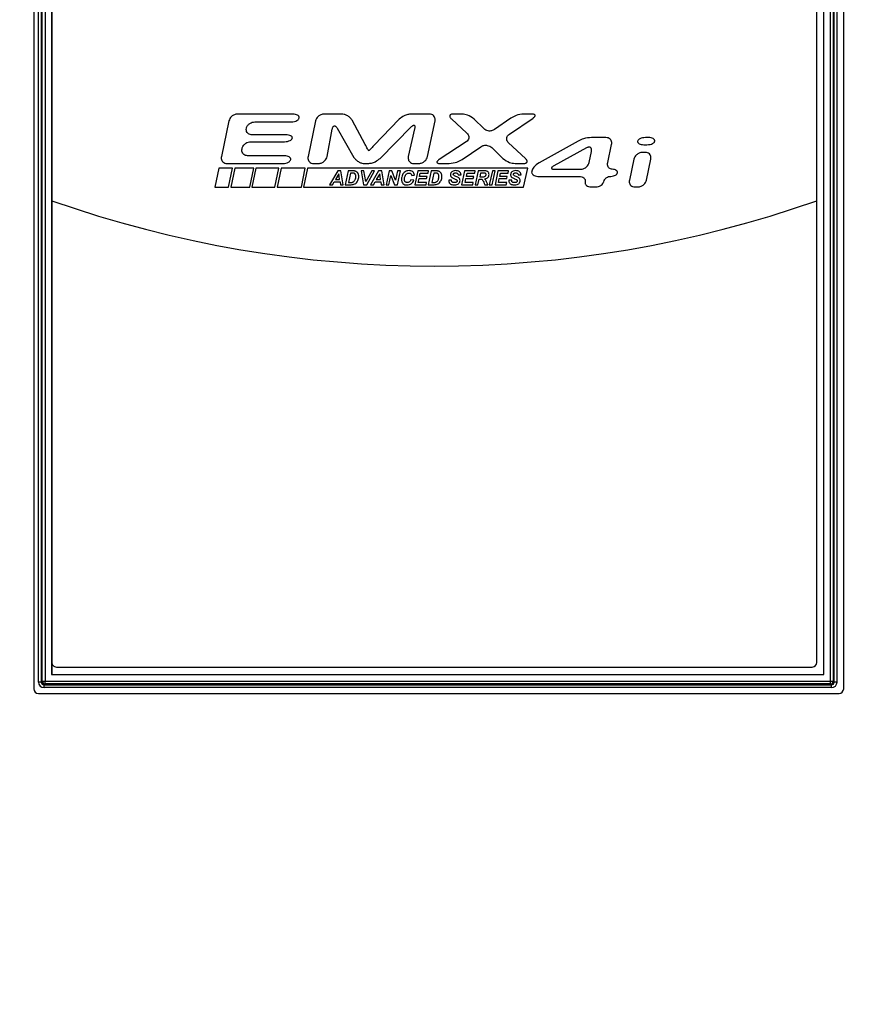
# Paper-space layout 'Sheet1' of a CAD drawing. Header units: millimetres. Extents: x 0 to 420, y 0 to 297.
# Tile 45 of 135: x 53 to 71, y 202 to 224. Entities that reach past the tile are written whole.
import ezdxf

# ---------------------------------------------------------------- set-up
doc = ezdxf.new("R2010")
doc.units = ezdxf.units.MM
doc.layers.add('SLD-0', color=179, linetype='Continuous')
doc.styles.add('SLDTEXTSTYLE1', font='TXT', dxfattribs={"width": 0.75})
doc.styles.add('SLDTEXTSTYLE3', font='TXT', dxfattribs={"width": 0.96})
doc.dimstyles.new('SLDDIMSTYLE3', dxfattribs={"dimtxt": 2.5, "dimasz": 3.302, "dimexe": 0, "dimexo": 0.0625, "dimtad": 1, "dimdec": 1, "dimlfac": 5, "dimrnd": 1e-09, "dimzin": 4, "dimdsep": 46, "dimtxsty": 'SLDTEXTSTYLE1', "dimblk1": 'NONE', "dimblk2": 'NONE', "dimsah": 1, "dimcen": 0, "dimadec": 0, "dimazin": 1, "dimtfac": 1, "dimtmove": 0, "dimatfit": 3, "dimldrblk": 'NONE', "dimfxl": 1, "dimfrac": 2, "dimtolj": 1, "dimtzin": 12, "dimarcsym": 0})
doc.dimstyles.new('SLDDIMSTYLE4', dxfattribs={"dimtxt": 2.5, "dimasz": 3.302, "dimexe": 0, "dimexo": 0.0625, "dimtad": 1, "dimdec": 1, "dimlfac": 5, "dimrnd": 1e-09, "dimzin": 12, "dimdsep": 46, "dimtxsty": 'SLDTEXTSTYLE1', "dimblk1": 'NONE', "dimblk2": 'NONE', "dimsah": 1, "dimcen": 0, "dimadec": 0, "dimazin": 3, "dimtfac": 1, "dimtmove": 0, "dimatfit": 3, "dimldrblk": 'NONE', "dimfxl": 1, "dimfrac": 2, "dimtolj": 1, "dimtzin": 12, "dimarcsym": 0})

# ---------------------------------------------------------------- blocks, each defined once
blk = doc.blocks.new('_D_22')
at = {"layer": 'SLD-0', "color": 179}
for p, q in [((177.639, 244.196), (170.681, 237.013)), ((170.681, 237.013), (163.266, 229.357)), ((168.235, 235.206), (170.681, 237.013)), ((170.681, 237.013), (168.594, 234.858)), ((170.681, 237.013), (168.953, 234.51)), ((168.235, 235.206), (168.953, 234.51)), ((163.266, 229.357), (151.443, 229.357))]:
    blk.add_line(p, q, dxfattribs=at)
at = {"layer": 'SLD-0', "color": 179, "char_height": 2.5, "attachment_point": 1, "style": 'SLDTEXTSTYLE3'}
for s, insert in [('%%c', (150.193, 232.392)), ('20.0', (155.213, 232.43))]:
    blk.add_mtext(s, dxfattribs=dict(at, insert=insert))
blk = doc.blocks.new('_None')
blk = doc.blocks.new('_D_23')
at = {"layer": 'SLD-0', "color": 179}
for p, q in [((163.999, 261.493), (154.023, 261.493)), ((172.8, 249.896), (163.999, 261.493)), ((171.384, 252.588), (170.588, 251.984)), ((171.384, 252.588), (172.8, 249.896)), ((172.8, 249.896), (170.986, 252.286)), ((172.8, 249.896), (170.588, 251.984)), ((175.52, 246.312), (172.8, 249.896))]:
    blk.add_line(p, q, dxfattribs=at)
at = {"layer": 'SLD-0', "color": 179, "char_height": 2.5, "attachment_point": 1, "style": 'SLDTEXTSTYLE3'}
for s, insert in [('%%c', (152.773, 264.528)), ('9.0', (157.794, 264.566))]:
    blk.add_mtext(s, dxfattribs=dict(at, insert=insert))
blk = doc.blocks.new('_D_24')
at = {"layer": 'SLD-0', "color": 179}
for p, q in [((241.453, 256.697), (250.709, 264.131)), ((250.709, 264.131), (262.532, 264.131)), ((241.453, 256.697), (243.478, 258.965)), ((244.105, 258.186), (243.478, 258.965)), ((241.453, 256.697), (243.792, 258.576)), ((244.105, 258.186), (241.453, 256.697)), ((236.385, 252.627), (241.453, 256.697))]:
    blk.add_line(p, q, dxfattribs=at)
at = {"layer": 'SLD-0', "color": 179, "char_height": 2.5, "attachment_point": 1, "style": 'SLDTEXTSTYLE3'}
for s, insert in [('%%c', (251.047, 267.167)), ('13.0', (256.067, 267.205))]:
    blk.add_mtext(s, dxfattribs=dict(at, insert=insert))
blk = doc.blocks.new('_D_25')
at = {"layer": 'SLD-0', "color": 179}
for p, q in [((240.691, 239.098), (237.146, 235.226)), ((237.146, 235.226), (227.951, 225.18)), ((234.752, 233.35), (237.146, 235.226)), ((237.146, 235.226), (235.121, 233.013)), ((237.146, 235.226), (235.489, 232.675)), ((234.752, 233.35), (235.489, 232.675)), ((227.951, 225.18), (216.128, 225.18))]:
    blk.add_line(p, q, dxfattribs=at)
at = {"layer": 'SLD-0', "color": 179, "char_height": 2.5, "attachment_point": 1, "style": 'SLDTEXTSTYLE3'}
for s, insert in [('%%c', (214.878, 228.215)), ('10.5', (219.898, 228.254))]:
    blk.add_mtext(s, dxfattribs=dict(at, insert=insert))

psp = doc.layouts.new('Sheet1')

# ---------------------------------------------------------------- linework, layer by layer
at = {"layer": 'SLD-0', "color": 179, "linetype": 'Continuous', "lineweight": 25}
for p, q in [((53.114, 245.766), (53.114, 209.206)), ((70.474, 209.206), (70.474, 245.766)), ((53.215, 209.35), (53.215, 245.626)), ((53.275, 245.626), (53.275, 209.35)), ((53.296, 209.37), (53.296, 245.606)), ((53.356, 245.606), (53.356, 209.37)), ((70.191, 209.37), (70.191, 245.606)), ((70.251, 245.606), (70.251, 209.37)), ((70.271, 209.35), (70.271, 245.626)), ((70.331, 245.626), (70.331, 209.35)), ((53.498, 245.464), (53.498, 209.512)), ((53.5, 245.362), (53.5, 219.662)), ((69.9, 219.662), (69.9, 245.362)), ((70.047, 209.514), (70.047, 245.462)), ((70.049, 209.512), (70.049, 245.464)), ((58.669, 221.519), (57.483, 221.519)), ((59.712, 221.519), (59.339, 221.519)), ((61.594, 221.519), (61.206, 221.519)), ((62.292, 221.519), (62.107, 221.519)), ((63.79, 221.519), (63.614, 221.519)), ((57.299, 221.37), (57.137, 220.608)), ((57.853, 221.351), (58.633, 221.351)), ((59.155, 221.37), (58.993, 220.608)), ((60.217, 220.867), (59.937, 221.385)), ((60.949, 221.409), (60.406, 220.843)), ((61.553, 220.608), (61.715, 221.37)), ((62.067, 221.416), (62.4, 221.109)), ((62.759, 221.206), (62.552, 221.412)), ((63.338, 221.431), (62.991, 221.186)), ((63.308, 221.091), (63.816, 221.434)), ((58.52, 221.074), (57.795, 221.074)), ((59.402, 220.609), (59.514, 221.198)), ((59.618, 221.216), (59.978, 220.591)), ((60.538, 220.568), (61.204, 221.244)), ((61.277, 221.204), (61.143, 220.608)), ((57.763, 220.927), (58.488, 220.927)), ((62.385, 220.923), (61.803, 220.543)), ((63.655, 220.564), (63.293, 220.902)), ((64.781, 220.941), (63.944, 220.477)), ((65.379, 221.015), (65.066, 221.015)), ((65.419, 220.484), (65.5, 220.866)), ((66.194, 220.861), (66.256, 220.861)), ((66.289, 221.015), (66.227, 221.015)), ((57.579, 220.775), (57.579, 220.778)), ((62.299, 220.545), (62.7, 220.82)), ((62.934, 220.799), (63.171, 220.566)), ((64.963, 220.794), (64.262, 220.409)), ((65.019, 220.484), (65.067, 220.718)), ((66.221, 220.697), (66.159, 220.697)), ((57.258, 220.46), (58.452, 220.46)), ((58.487, 220.626), (57.699, 220.626)), ((59.114, 220.46), (59.221, 220.46)), ((60.206, 220.46), (60.279, 220.46)), ((61.261, 220.46), (61.369, 220.46)), ((61.828, 220.46), (62.021, 220.46)), ((63.432, 220.46), (63.614, 220.46)), ((65.976, 220.549), (65.881, 220.104)), ((66.247, 220.104), (66.342, 220.549)), ((57.08, 220.36), (56.995, 219.952)), ((57.376, 220.36), (57.08, 220.36)), ((57.29, 219.952), (57.376, 220.36)), ((57.425, 220.36), (57.339, 219.952)), ((57.829, 220.36), (57.425, 220.36)), ((57.743, 219.952), (57.829, 220.36)), ((57.878, 220.36), (57.792, 219.952)), ((58.367, 220.36), (57.878, 220.36)), ((58.281, 219.952), (58.367, 220.36)), ((58.416, 220.36), (58.33, 219.952)), ((58.934, 220.36), (58.416, 220.36)), ((58.85, 219.952), (58.934, 220.36)), ((58.983, 220.36), (58.897, 219.952)), ((63.701, 220.36), (58.983, 220.36)), ((59.629, 220.301), (59.455, 220.005)), ((59.653, 220.239), (59.579, 220.12)), ((59.699, 220.301), (59.629, 220.301)), ((59.671, 220.12), (59.653, 220.239)), ((59.749, 220.005), (59.699, 220.301)), ((59.853, 220.301), (59.789, 220.005)), ((59.936, 220.301), (59.853, 220.301)), ((59.906, 220.252), (59.862, 220.052)), ((59.942, 220.252), (59.906, 220.252)), ((60.192, 220.301), (60.129, 220.301)), ((60.129, 220.301), (60.184, 220.005)), ((60.231, 220.077), (60.192, 220.301)), ((60.358, 220.301), (60.231, 220.077)), ((60.252, 220.005), (60.421, 220.301)), ((60.504, 220.301), (60.331, 220.005)), ((60.421, 220.301), (60.358, 220.301)), ((60.529, 220.239), (60.454, 220.12)), ((60.575, 220.301), (60.504, 220.301)), ((60.546, 220.12), (60.529, 220.239)), ((60.624, 220.005), (60.575, 220.301)), ((60.729, 220.301), (60.665, 220.005)), ((60.788, 220.301), (60.729, 220.301)), ((60.871, 220.103), (60.788, 220.301)), ((60.914, 220.301), (60.871, 220.103)), ((60.909, 220.005), (60.973, 220.301)), ((60.973, 220.301), (60.914, 220.301)), ((61.347, 220.301), (61.283, 220.005)), ((61.575, 220.301), (61.347, 220.301)), ((61.385, 220.184), (61.4, 220.252)), ((61.4, 220.252), (61.565, 220.252)), ((61.565, 220.252), (61.575, 220.301)), ((61.635, 220.301), (61.571, 220.005)), ((61.718, 220.301), (61.635, 220.301)), ((61.687, 220.252), (61.644, 220.052)), ((61.724, 220.252), (61.687, 220.252)), ((62.35, 220.301), (62.285, 220.005)), ((62.578, 220.301), (62.35, 220.301)), ((62.388, 220.184), (62.402, 220.252)), ((62.402, 220.252), (62.567, 220.252)), ((62.567, 220.252), (62.578, 220.301)), ((62.637, 220.301), (62.573, 220.005)), ((62.774, 220.301), (62.637, 220.301)), ((62.69, 220.252), (62.673, 220.172)), ((62.76, 220.252), (62.69, 220.252)), ((62.944, 220.301), (62.879, 220.005)), ((62.943, 220.005), (63.007, 220.301)), ((63.007, 220.301), (62.944, 220.301)), ((63.065, 220.301), (63.001, 220.005)), ((63.293, 220.301), (63.065, 220.301)), ((63.103, 220.184), (63.118, 220.252)), ((63.118, 220.252), (63.283, 220.252)), ((63.283, 220.252), (63.293, 220.301)), ((63.615, 219.952), (63.701, 220.36)), ((64.281, 220.335), (64.837, 220.335)), ((59.52, 220.005), (59.557, 220.07)), ((59.557, 220.07), (59.679, 220.07)), ((59.579, 220.12), (59.671, 220.12)), ((59.679, 220.07), (59.689, 220.005)), ((59.862, 220.052), (59.894, 220.052)), ((60.396, 220.005), (60.432, 220.07)), ((60.432, 220.07), (60.554, 220.07)), ((60.454, 220.12), (60.546, 220.12)), ((60.554, 220.07), (60.564, 220.005)), ((60.724, 220.005), (60.767, 220.204)), ((60.767, 220.204), (60.85, 220.005)), ((61.26, 220.102), (61.196, 220.111)), ((61.215, 220.204), (61.276, 220.21)), ((61.355, 220.054), (61.375, 220.135)), ((61.534, 220.054), (61.355, 220.054)), ((61.375, 220.135), (61.534, 220.135)), ((61.544, 220.184), (61.385, 220.184)), ((61.523, 220.005), (61.534, 220.054)), ((61.534, 220.135), (61.544, 220.184)), ((61.644, 220.052), (61.676, 220.052)), ((62.069, 220.104), (62.009, 220.101)), ((62.211, 220.214), (62.272, 220.217)), ((62.358, 220.054), (62.377, 220.135)), ((62.536, 220.054), (62.358, 220.054)), ((62.377, 220.135), (62.536, 220.135)), ((62.547, 220.184), (62.388, 220.184)), ((62.526, 220.005), (62.536, 220.054)), ((62.536, 220.135), (62.547, 220.184)), ((62.636, 220.005), (62.663, 220.127)), ((62.663, 220.127), (62.689, 220.127)), ((62.673, 220.172), (62.706, 220.172)), ((63.073, 220.054), (63.093, 220.135)), ((63.252, 220.054), (63.073, 220.054)), ((63.093, 220.135), (63.252, 220.135)), ((63.262, 220.184), (63.103, 220.184)), ((63.241, 220.005), (63.252, 220.054)), ((63.252, 220.135), (63.262, 220.184)), ((63.358, 220.104), (63.297, 220.101)), ((63.5, 220.214), (63.56, 220.217)), ((63.917, 220.184), (64.805, 220.184)), ((56.995, 219.952), (57.29, 219.952)), ((57.339, 219.952), (57.743, 219.952)), ((57.792, 219.952), (58.281, 219.952)), ((58.33, 219.952), (58.85, 219.952)), ((58.897, 219.952), (63.615, 219.952)), ((59.455, 220.005), (59.52, 220.005)), ((59.689, 220.005), (59.749, 220.005)), ((59.789, 220.005), (59.897, 220.005)), ((60.184, 220.005), (60.252, 220.005)), ((60.331, 220.005), (60.396, 220.005)), ((60.564, 220.005), (60.624, 220.005)), ((60.665, 220.005), (60.724, 220.005)), ((60.85, 220.005), (60.909, 220.005)), ((61.283, 220.005), (61.523, 220.005)), ((61.571, 220.005), (61.679, 220.005)), ((62.285, 220.005), (62.526, 220.005)), ((62.573, 220.005), (62.636, 220.005)), ((62.78, 220.005), (62.848, 220.005)), ((62.879, 220.005), (62.943, 220.005)), ((63.001, 220.005), (63.241, 220.005)), ((65.061, 219.956), (65.154, 219.956)), ((66.002, 219.956), (66.063, 219.956)), ((53.5, 219.662), (53.5, 209.772)), ((69.9, 209.772), (69.9, 219.662)), ((53.5, 209.772), (53.5, 209.514)), ((53.5, 209.514), (53.498, 209.512)), ((53.498, 209.512), (70.049, 209.512)), ((53.5, 209.514), (70.047, 209.514)), ((53.6, 209.672), (69.8, 209.672)), ((70.047, 209.514), (70.049, 209.512)), ((53.275, 209.35), (53.215, 209.35)), ((53.275, 209.35), (53.296, 209.37)), ((53.296, 209.37), (53.356, 209.37)), ((53.356, 209.31), (53.335, 209.29)), ((53.335, 209.29), (70.211, 209.29)), ((53.335, 209.23), (53.335, 209.29)), ((53.356, 209.31), (53.356, 209.37)), ((53.356, 209.37), (70.191, 209.37)), ((70.191, 209.31), (53.356, 209.31)), ((70.191, 209.31), (70.191, 209.37)), ((70.191, 209.37), (70.251, 209.37)), ((70.211, 209.29), (70.191, 209.31)), ((70.211, 209.23), (70.211, 209.29)), ((70.251, 209.37), (70.271, 209.35)), ((70.331, 209.35), (70.271, 209.35)), ((53.214, 209.106), (70.374, 209.106)), ((70.211, 209.23), (53.335, 209.23))]:
    psp.add_line(p, q, dxfattribs=at)
for centre, radius, start, end in [((61.7, 242.976), 24.714, 250.6224, 289.3776), ((53.6, 209.772), 0.1, 180, 270.0001), ((69.8, 209.772), 0.1, 270, 0), ((53.356, 209.37), 0.0601, 180.0847, 269.9167), ((70.191, 209.37), 0.0601, 270.0827, 359.9173)]:
    psp.add_arc(centre, radius, start, end, dxfattribs=at)
for centre, major_axis, ratio, start_param, end_param in [((53.336, 209.35), (-0.085, -0.085), 0.998783, 5.498398, 7.067983), ((53.336, 209.35), (0.0426, 0.0426), 0.996359, 2.356803, 3.926399), ((70.211, 209.35), (0.0426, -0.0426), 0.996359, 5.498396, 7.067972), ((70.211, 209.35), (0.085, -0.085), 0.998783, 5.498401, 7.067974), ((53.214, 209.206), (-0.0707, -0.0707), 0.999695, 5.497939, 7.068431), ((70.374, 209.206), (0.0707, -0.0707), 0.999695, 5.497941, 7.068431)]:
    psp.add_ellipse(centre, major_axis=major_axis, ratio=ratio, start_param=start_param, end_param=end_param, dxfattribs=at)
for points, knots in [([(57.483, 221.519), (57.459, 221.516), (57.412, 221.51), (57.356, 221.471), (57.316, 221.424), (57.305, 221.388), (57.299, 221.37)], [0, 0, 0, 0, 0.277483, 0.5601, 0.781766, 1, 1, 1, 1]), ([(58.803, 221.435), (58.803, 221.441), (58.805, 221.452), (58.798, 221.469), (58.787, 221.483), (58.764, 221.501), (58.723, 221.516), (58.688, 221.518), (58.669, 221.519)], [0, 0, 0, 0, 0.095087, 0.189021, 0.290413, 0.404155, 0.674036, 1, 1, 1, 1]), ([(59.339, 221.519), (59.315, 221.516), (59.268, 221.51), (59.212, 221.471), (59.172, 221.424), (59.161, 221.388), (59.155, 221.37)], [0, 0, 0, 0, 0.277684, 0.560284, 0.781862, 1, 1, 1, 1]), ([(59.937, 221.385), (59.923, 221.406), (59.893, 221.448), (59.832, 221.487), (59.771, 221.514), (59.732, 221.517), (59.712, 221.519)], [0, 0, 0, 0, 0.272034, 0.562347, 0.788167, 1, 1, 1, 1]), ([(61.206, 221.519), (61.181, 221.517), (61.127, 221.511), (61.037, 221.478), (60.982, 221.435), (60.949, 221.409)], [0, 0, 0, 0, 0.268801, 0.564488, 1, 1, 1, 1]), ([(61.715, 221.37), (61.717, 221.385), (61.72, 221.413), (61.709, 221.454), (61.684, 221.488), (61.644, 221.514), (61.611, 221.518), (61.594, 221.519)], [0, 0, 0, 0, 0.19903, 0.381114, 0.556552, 0.767755, 1, 1, 1, 1]), ([(62.107, 221.519), (62.098, 221.519), (62.081, 221.518), (62.06, 221.513), (62.046, 221.506), (62.038, 221.498), (62.032, 221.489), (62.03, 221.479), (62.031, 221.467), (62.036, 221.453), (62.048, 221.435), (62.06, 221.423), (62.067, 221.416)], [0, 0, 0, 0, 0.167146, 0.3013753, 0.3754496, 0.4402836, 0.4999802, 0.5596919, 0.6245436, 0.6986541, 0.8328883, 1, 1, 1, 1]), ([(62.552, 221.412), (62.508, 221.444), (62.429, 221.501), (62.334, 221.514), (62.292, 221.519)], [0, 0, 0, 0, 0.563427, 1, 1, 1, 1]), ([(63.614, 221.519), (63.559, 221.512), (63.461, 221.5), (63.375, 221.452), (63.338, 221.431)], [0, 0, 0, 0, 0.564098, 1, 1, 1, 1]), ([(63.816, 221.434), (63.824, 221.44), (63.838, 221.449), (63.852, 221.464), (63.859, 221.476), (63.862, 221.486), (63.861, 221.494), (63.857, 221.502), (63.849, 221.508), (63.837, 221.514), (63.816, 221.519), (63.8, 221.519), (63.79, 221.519)], [0, 0, 0, 0, 0.178226, 0.316172, 0.38834, 0.447921, 0.500088, 0.552274, 0.611868, 0.684044, 0.821936, 1, 1, 1, 1]), ([(57.672, 221.213), (57.679, 221.233), (57.695, 221.276), (57.744, 221.319), (57.798, 221.346), (57.835, 221.349), (57.853, 221.351)], [0, 0, 0, 0, 0.269131, 0.549706, 0.774796, 1, 1, 1, 1]), ([(58.633, 221.351), (58.655, 221.352), (58.698, 221.355), (58.748, 221.374), (58.778, 221.396), (58.795, 221.414), (58.8, 221.428), (58.803, 221.435)], [0, 0, 0, 0, 0.337221, 0.637266, 0.773359, 0.89323, 1, 1, 1, 1]), ([(57.795, 221.074), (57.78, 221.075), (57.752, 221.078), (57.714, 221.096), (57.685, 221.124), (57.667, 221.166), (57.67, 221.197), (57.672, 221.213)], [0, 0, 0, 0, 0.206465, 0.393606, 0.569983, 0.776503, 1, 1, 1, 1]), ([(58.656, 221.001), (58.657, 221.006), (58.658, 221.016), (58.651, 221.03), (58.639, 221.043), (58.615, 221.058), (58.574, 221.072), (58.539, 221.073), (58.52, 221.074)], [0, 0, 0, 0, 0.0861034, 0.1735546, 0.2719415, 0.3858257, 0.6627294, 1, 1, 1, 1]), ([(59.514, 221.198), (59.516, 221.207), (59.52, 221.224), (59.528, 221.243), (59.538, 221.255), (59.546, 221.262), (59.556, 221.266), (59.566, 221.265), (59.577, 221.262), (59.589, 221.254), (59.604, 221.238), (59.613, 221.224), (59.618, 221.216)], [0, 0, 0, 0, 0.1693881, 0.304316, 0.3779621, 0.4417149, 0.4998927, 0.5580916, 0.6218544, 0.6955292, 0.8305355, 1, 1, 1, 1]), ([(61.204, 221.244), (61.21, 221.25), (61.222, 221.262), (61.239, 221.273), (61.252, 221.279), (61.261, 221.28), (61.27, 221.278), (61.276, 221.272), (61.28, 221.263), (61.283, 221.25), (61.282, 221.229), (61.279, 221.213), (61.277, 221.204)], [0, 0, 0, 0, 0.180979, 0.319924, 0.391632, 0.449806, 0.49987, 0.549937, 0.608118, 0.679846, 0.81887, 1, 1, 1, 1]), ([(62.4, 221.109), (62.41, 221.098), (62.429, 221.078), (62.443, 221.039), (62.443, 220.997), (62.424, 220.954), (62.398, 220.934), (62.385, 220.923)], [0, 0, 0, 0, 0.200916, 0.382481, 0.556271, 0.766228, 1, 1, 1, 1]), ([(62.991, 221.186), (62.97, 221.175), (62.928, 221.153), (62.861, 221.154), (62.802, 221.171), (62.773, 221.194), (62.759, 221.206)], [0, 0, 0, 0, 0.278634, 0.559995, 0.780883, 1, 1, 1, 1]), ([(63.293, 220.902), (63.283, 220.913), (63.264, 220.934), (63.25, 220.974), (63.251, 221.016), (63.269, 221.059), (63.294, 221.08), (63.308, 221.091)], [0, 0, 0, 0, 0.199731, 0.381629, 0.556416, 0.767091, 1, 1, 1, 1]), ([(57.579, 220.778), (57.587, 220.8), (57.603, 220.845), (57.653, 220.891), (57.707, 220.921), (57.745, 220.925), (57.763, 220.927)], [0, 0, 0, 0, 0.277637, 0.560223, 0.781808, 1, 1, 1, 1]), ([(58.488, 220.927), (58.511, 220.928), (58.553, 220.931), (58.602, 220.947), (58.632, 220.966), (58.649, 220.981), (58.654, 220.995), (58.656, 221.001)], [0, 0, 0, 0, 0.3487767, 0.6528573, 0.7868999, 0.9014536, 1, 1, 1, 1]), ([(60.295, 220.733), (60.295, 220.733), (60.295, 220.733), (60.295, 220.733), (60.294, 220.733), (60.293, 220.734), (60.291, 220.738), (60.283, 220.75), (60.257, 220.793), (60.234, 220.835), (60.217, 220.867)], [0, 0, 0, 0, 0.000846, 0.001972, 0.004452, 0.011092, 0.03004, 0.085506, 0.301996, 1, 1, 1, 1]), ([(65.066, 221.015), (65.01, 221.01), (64.911, 221), (64.82, 220.959), (64.781, 220.941)], [0, 0, 0, 0, 0.564484, 1, 1, 1, 1]), ([(65.5, 220.866), (65.502, 220.881), (65.505, 220.909), (65.494, 220.95), (65.469, 220.984), (65.429, 221.01), (65.397, 221.014), (65.379, 221.015)], [0, 0, 0, 0, 0.19911, 0.3813, 0.556816, 0.768006, 1, 1, 1, 1]), ([(66.058, 220.938), (66.058, 220.933), (66.057, 220.923), (66.064, 220.907), (66.075, 220.894), (66.099, 220.878), (66.139, 220.864), (66.175, 220.862), (66.194, 220.861)], [0, 0, 0, 0, 0.0889853, 0.1784894, 0.277778, 0.3915653, 0.6662152, 1, 1, 1, 1]), ([(66.227, 221.015), (66.204, 221.014), (66.162, 221.011), (66.113, 220.994), (66.083, 220.974), (66.066, 220.958), (66.061, 220.944), (66.058, 220.938)], [0, 0, 0, 0, 0.345215, 0.648137, 0.782814, 0.898969, 1, 1, 1, 1]), ([(66.256, 220.861), (66.278, 220.863), (66.321, 220.865), (66.37, 220.883), (66.4, 220.902), (66.417, 220.918), (66.422, 220.932), (66.424, 220.938)], [0, 0, 0, 0, 0.345364, 0.648136, 0.782742, 0.898894, 1, 1, 1, 1]), ([(66.424, 220.938), (66.425, 220.943), (66.426, 220.954), (66.419, 220.969), (66.407, 220.982), (66.384, 220.998), (66.343, 221.012), (66.308, 221.014), (66.289, 221.015)], [0, 0, 0, 0, 0.088948, 0.178442, 0.277746, 0.391552, 0.666222, 1, 1, 1, 1]), ([(57.699, 220.626), (57.685, 220.628), (57.656, 220.63), (57.619, 220.65), (57.59, 220.681), (57.573, 220.725), (57.577, 220.758), (57.579, 220.775)], [0, 0, 0, 0, 0.198991, 0.381087, 0.556556, 0.767785, 1, 1, 1, 1]), ([(60.406, 220.843), (60.379, 220.814), (60.344, 220.779), (60.308, 220.743), (60.298, 220.735), (60.296, 220.733), (60.295, 220.733), (60.295, 220.733), (60.295, 220.733)], [0, 0, 0, 0, 0.757155, 0.944438, 0.986459, 0.996156, 0.998476, 1, 1, 1, 1]), ([(62.7, 220.82), (62.721, 220.831), (62.764, 220.852), (62.831, 220.851), (62.891, 220.834), (62.92, 220.811), (62.934, 220.799)], [0, 0, 0, 0, 0.277997, 0.560032, 0.781354, 1, 1, 1, 1]), ([(65.067, 220.718), (65.068, 220.728), (65.071, 220.745), (65.069, 220.769), (65.062, 220.789), (65.049, 220.803), (65.032, 220.811), (65.011, 220.812), (64.988, 220.806), (64.972, 220.798), (64.963, 220.794)], [0, 0, 0, 0, 0.159303, 0.29141, 0.402073, 0.500345, 0.59854, 0.709002, 0.84088, 1, 1, 1, 1]), ([(66.159, 220.697), (66.136, 220.694), (66.088, 220.688), (66.033, 220.649), (65.993, 220.602), (65.981, 220.566), (65.976, 220.549)], [0, 0, 0, 0, 0.277831, 0.560362, 0.781862, 1, 1, 1, 1]), ([(66.342, 220.549), (66.343, 220.563), (66.347, 220.591), (66.336, 220.632), (66.311, 220.667), (66.271, 220.693), (66.238, 220.696), (66.221, 220.697)], [0, 0, 0, 0, 0.199227, 0.38139, 0.556807, 0.767908, 1, 1, 1, 1]), ([(57.137, 220.608), (57.135, 220.594), (57.132, 220.566), (57.143, 220.525), (57.168, 220.49), (57.208, 220.464), (57.24, 220.461), (57.258, 220.46)], [0, 0, 0, 0, 0.19905, 0.381173, 0.556605, 0.767771, 1, 1, 1, 1]), ([(58.452, 220.46), (58.475, 220.461), (58.517, 220.464), (58.567, 220.483), (58.597, 220.504), (58.614, 220.522), (58.619, 220.536), (58.622, 220.543)], [0, 0, 0, 0, 0.338021, 0.638387, 0.774348, 0.893838, 1, 1, 1, 1]), ([(58.622, 220.543), (58.622, 220.549), (58.624, 220.56), (58.617, 220.576), (58.606, 220.591), (58.582, 220.608), (58.542, 220.623), (58.507, 220.625), (58.487, 220.626)], [0, 0, 0, 0, 0.09432, 0.187688, 0.288812, 0.402575, 0.673065, 1, 1, 1, 1]), ([(58.993, 220.608), (58.991, 220.594), (58.988, 220.566), (58.999, 220.525), (59.024, 220.49), (59.064, 220.464), (59.096, 220.461), (59.114, 220.46)], [0, 0, 0, 0, 0.199077, 0.381207, 0.556671, 0.767855, 1, 1, 1, 1]), ([(59.221, 220.46), (59.245, 220.463), (59.292, 220.469), (59.347, 220.508), (59.386, 220.556), (59.396, 220.591), (59.402, 220.609)], [0, 0, 0, 0, 0.278122, 0.560067, 0.781315, 1, 1, 1, 1]), ([(59.978, 220.591), (59.993, 220.571), (60.024, 220.53), (60.085, 220.491), (60.147, 220.465), (60.187, 220.461), (60.206, 220.46)], [0, 0, 0, 0, 0.271481, 0.562426, 0.788635, 1, 1, 1, 1]), ([(60.279, 220.46), (60.305, 220.462), (60.359, 220.467), (60.449, 220.5), (60.505, 220.543), (60.538, 220.568)], [0, 0, 0, 0, 0.268719, 0.564567, 1, 1, 1, 1]), ([(61.143, 220.608), (61.141, 220.593), (61.137, 220.565), (61.148, 220.525), (61.172, 220.49), (61.211, 220.464), (61.244, 220.461), (61.261, 220.46)], [0, 0, 0, 0, 0.199643, 0.381624, 0.556578, 0.767368, 1, 1, 1, 1]), ([(61.369, 220.46), (61.392, 220.463), (61.44, 220.469), (61.495, 220.508), (61.536, 220.555), (61.547, 220.591), (61.553, 220.608)], [0, 0, 0, 0, 0.27759, 0.560165, 0.781793, 1, 1, 1, 1]), ([(61.803, 220.543), (61.795, 220.537), (61.782, 220.528), (61.767, 220.514), (61.759, 220.502), (61.756, 220.492), (61.757, 220.484), (61.761, 220.476), (61.769, 220.47), (61.782, 220.464), (61.802, 220.46), (61.818, 220.46), (61.828, 220.46)], [0, 0, 0, 0, 0.179368, 0.317734, 0.389723, 0.448727, 0.500044, 0.551357, 0.610363, 0.68235, 0.820694, 1, 1, 1, 1]), ([(62.021, 220.46), (62.076, 220.466), (62.174, 220.478), (62.261, 220.525), (62.299, 220.545)], [0, 0, 0, 0, 0.564273, 1, 1, 1, 1]), ([(63.171, 220.566), (63.216, 220.534), (63.294, 220.477), (63.39, 220.465), (63.432, 220.46)], [0, 0, 0, 0, 0.563148, 1, 1, 1, 1]), ([(63.614, 220.46), (63.623, 220.46), (63.64, 220.461), (63.661, 220.466), (63.675, 220.473), (63.684, 220.481), (63.689, 220.49), (63.691, 220.5), (63.69, 220.512), (63.685, 220.527), (63.674, 220.545), (63.662, 220.557), (63.655, 220.564)], [0, 0, 0, 0, 0.166645, 0.300739, 0.374933, 0.440037, 0.500101, 0.560159, 0.625266, 0.69946, 0.833493, 1, 1, 1, 1]), ([(63.944, 220.477), (63.905, 220.448), (63.85, 220.408), (63.803, 220.34), (63.793, 220.308), (63.788, 220.294)], [0, 0, 0, 0, 0.597657, 0.815554, 1, 1, 1, 1]), ([(64.837, 220.335), (64.861, 220.338), (64.908, 220.345), (64.963, 220.384), (65.003, 220.431), (65.014, 220.467), (65.019, 220.484)], [0, 0, 0, 0, 0.277606, 0.559987, 0.781521, 1, 1, 1, 1]), ([(65.514, 220.335), (65.502, 220.336), (65.478, 220.339), (65.447, 220.359), (65.424, 220.391), (65.412, 220.435), (65.416, 220.467), (65.419, 220.484)], [0, 0, 0, 0, 0.180559, 0.350739, 0.524743, 0.747514, 1, 1, 1, 1]), ([(59.98, 220.3), (59.974, 220.3), (59.959, 220.301), (59.945, 220.301), (59.936, 220.301)], [0, 0, 0, 0, 0.421512, 1, 1, 1, 1]), ([(59.981, 220.249), (59.975, 220.25), (59.962, 220.252), (59.949, 220.252), (59.942, 220.252)], [0, 0, 0, 0, 0.455951, 1, 1, 1, 1]), ([(60.014, 220.293), (60.008, 220.295), (59.997, 220.298), (59.986, 220.3), (59.98, 220.3)], [0, 0, 0, 0, 0.5375, 1, 1, 1, 1]), ([(60.007, 220.227), (60.003, 220.233), (59.996, 220.242), (59.986, 220.247), (59.981, 220.249)], [0, 0, 0, 0, 0.5787128, 1, 1, 1, 1]), ([(60.018, 220.18), (60.018, 220.19), (60.017, 220.207), (60.01, 220.222), (60.007, 220.227)], [0, 0, 0, 0, 0.623165, 1, 1, 1, 1]), ([(60.042, 220.277), (60.037, 220.28), (60.028, 220.287), (60.019, 220.291), (60.014, 220.293)], [0, 0, 0, 0, 0.558964, 1, 1, 1, 1]), ([(60.063, 220.252), (60.059, 220.257), (60.053, 220.266), (60.045, 220.274), (60.042, 220.277)], [0, 0, 0, 0, 0.566726, 1, 1, 1, 1]), ([(60.076, 220.219), (60.075, 220.226), (60.071, 220.237), (60.065, 220.248), (60.063, 220.252)], [0, 0, 0, 0, 0.576523, 1, 1, 1, 1]), ([(61.077, 220.284), (61.063, 220.274), (61.039, 220.257), (61.024, 220.231), (61.017, 220.22)], [0, 0, 0, 0, 0.549523, 1, 1, 1, 1]), ([(61.072, 220.19), (61.077, 220.201), (61.086, 220.22), (61.102, 220.233), (61.108, 220.238)], [0, 0, 0, 0, 0.591853, 1, 1, 1, 1]), ([(61.159, 220.306), (61.142, 220.305), (61.114, 220.303), (61.088, 220.29), (61.077, 220.284)], [0, 0, 0, 0, 0.560875, 1, 1, 1, 1]), ([(61.108, 220.238), (61.117, 220.243), (61.132, 220.252), (61.15, 220.253), (61.157, 220.254)], [0, 0, 0, 0, 0.564728, 1, 1, 1, 1]), ([(61.157, 220.254), (61.166, 220.253), (61.179, 220.252), (61.191, 220.245), (61.196, 220.242)], [0, 0, 0, 0, 0.592364, 1, 1, 1, 1]), ([(61.239, 220.28), (61.226, 220.289), (61.202, 220.304), (61.172, 220.306), (61.159, 220.306)], [0, 0, 0, 0, 0.528933, 1, 1, 1, 1]), ([(61.196, 220.242), (61.198, 220.24), (61.204, 220.234), (61.211, 220.222), (61.213, 220.211), (61.215, 220.204)], [0, 0, 0, 0, 0.2455171, 0.5122363, 1, 1, 1, 1]), ([(61.276, 220.21), (61.272, 220.226), (61.267, 220.253), (61.248, 220.272), (61.239, 220.28)], [0, 0, 0, 0, 0.572656, 1, 1, 1, 1]), ([(61.762, 220.3), (61.756, 220.3), (61.741, 220.301), (61.726, 220.301), (61.718, 220.301)], [0, 0, 0, 0, 0.421512, 1, 1, 1, 1]), ([(61.763, 220.249), (61.757, 220.25), (61.744, 220.252), (61.731, 220.252), (61.724, 220.252)], [0, 0, 0, 0, 0.455985, 1, 1, 1, 1]), ([(61.796, 220.293), (61.79, 220.295), (61.779, 220.298), (61.767, 220.3), (61.762, 220.3)], [0, 0, 0, 0, 0.537538, 1, 1, 1, 1]), ([(61.789, 220.227), (61.785, 220.233), (61.778, 220.242), (61.767, 220.247), (61.763, 220.249)], [0, 0, 0, 0, 0.5787128, 1, 1, 1, 1]), ([(61.8, 220.18), (61.799, 220.19), (61.799, 220.207), (61.792, 220.222), (61.789, 220.227)], [0, 0, 0, 0, 0.623165, 1, 1, 1, 1]), ([(61.823, 220.277), (61.819, 220.28), (61.81, 220.287), (61.8, 220.291), (61.796, 220.293)], [0, 0, 0, 0, 0.559012, 1, 1, 1, 1]), ([(61.845, 220.252), (61.841, 220.257), (61.835, 220.266), (61.827, 220.274), (61.823, 220.277)], [0, 0, 0, 0, 0.566665, 1, 1, 1, 1]), ([(61.858, 220.219), (61.856, 220.226), (61.853, 220.237), (61.847, 220.248), (61.845, 220.252)], [0, 0, 0, 0, 0.576523, 1, 1, 1, 1]), ([(62.074, 220.282), (62.069, 220.277), (62.06, 220.268), (62.049, 220.247), (62.047, 220.23), (62.046, 220.219)], [0, 0, 0, 0, 0.286063, 0.558847, 1, 1, 1, 1]), ([(62.155, 220.306), (62.138, 220.305), (62.108, 220.304), (62.084, 220.288), (62.074, 220.282)], [0, 0, 0, 0, 0.6053382, 1, 1, 1, 1]), ([(62.106, 220.227), (62.107, 220.229), (62.107, 220.234), (62.11, 220.242), (62.115, 220.246), (62.118, 220.249)], [0, 0, 0, 0, 0.280505, 0.551051, 1, 1, 1, 1]), ([(62.117, 220.206), (62.115, 220.207), (62.112, 220.21), (62.107, 220.217), (62.107, 220.223), (62.106, 220.227)], [0, 0, 0, 0, 0.2906023, 0.5637735, 1, 1, 1, 1]), ([(62.118, 220.249), (62.12, 220.251), (62.125, 220.254), (62.138, 220.257), (62.148, 220.258), (62.155, 220.258)], [0, 0, 0, 0, 0.220144, 0.481917, 1, 1, 1, 1]), ([(62.239, 220.282), (62.226, 220.29), (62.2, 220.305), (62.17, 220.306), (62.155, 220.306)], [0, 0, 0, 0, 0.512764, 1, 1, 1, 1]), ([(62.155, 220.258), (62.164, 220.258), (62.178, 220.257), (62.191, 220.25), (62.195, 220.247)], [0, 0, 0, 0, 0.6121728, 1, 1, 1, 1]), ([(62.195, 220.247), (62.2, 220.242), (62.208, 220.232), (62.21, 220.22), (62.211, 220.214)], [0, 0, 0, 0, 0.532257, 1, 1, 1, 1]), ([(62.272, 220.217), (62.269, 220.231), (62.265, 220.256), (62.247, 220.274), (62.239, 220.282)], [0, 0, 0, 0, 0.56552, 1, 1, 1, 1]), ([(62.796, 220.247), (62.794, 220.248), (62.789, 220.25), (62.776, 220.251), (62.766, 220.251), (62.76, 220.252)], [0, 0, 0, 0, 0.181049, 0.436479, 1, 1, 1, 1]), ([(62.829, 220.294), (62.82, 220.296), (62.802, 220.301), (62.783, 220.301), (62.774, 220.301)], [0, 0, 0, 0, 0.494926, 1, 1, 1, 1]), ([(62.809, 220.223), (62.809, 220.225), (62.809, 220.231), (62.805, 220.24), (62.799, 220.244), (62.796, 220.247)], [0, 0, 0, 0, 0.292307, 0.562163, 1, 1, 1, 1]), ([(62.86, 220.269), (62.856, 220.275), (62.847, 220.286), (62.834, 220.292), (62.829, 220.294)], [0, 0, 0, 0, 0.56696, 1, 1, 1, 1]), ([(62.873, 220.224), (62.872, 220.233), (62.871, 220.249), (62.864, 220.263), (62.86, 220.269)], [0, 0, 0, 0, 0.5820391, 1, 1, 1, 1]), ([(63.363, 220.282), (63.358, 220.277), (63.349, 220.268), (63.337, 220.247), (63.336, 220.23), (63.335, 220.219)], [0, 0, 0, 0, 0.286063, 0.558847, 1, 1, 1, 1]), ([(63.444, 220.306), (63.426, 220.305), (63.397, 220.304), (63.372, 220.288), (63.363, 220.282)], [0, 0, 0, 0, 0.605594, 1, 1, 1, 1]), ([(63.395, 220.227), (63.395, 220.229), (63.396, 220.234), (63.399, 220.242), (63.403, 220.246), (63.406, 220.249)], [0, 0, 0, 0, 0.280889, 0.55153, 1, 1, 1, 1]), ([(63.405, 220.206), (63.404, 220.207), (63.4, 220.21), (63.396, 220.217), (63.395, 220.223), (63.395, 220.227)], [0, 0, 0, 0, 0.291309, 0.564203, 1, 1, 1, 1]), ([(63.406, 220.249), (63.409, 220.251), (63.414, 220.254), (63.427, 220.257), (63.437, 220.258), (63.444, 220.258)], [0, 0, 0, 0, 0.220308, 0.482014, 1, 1, 1, 1]), ([(63.528, 220.282), (63.515, 220.29), (63.489, 220.305), (63.459, 220.306), (63.444, 220.306)], [0, 0, 0, 0, 0.512871, 1, 1, 1, 1]), ([(63.444, 220.258), (63.453, 220.258), (63.467, 220.257), (63.479, 220.25), (63.484, 220.247)], [0, 0, 0, 0, 0.611941, 1, 1, 1, 1]), ([(63.484, 220.247), (63.488, 220.242), (63.497, 220.232), (63.499, 220.22), (63.5, 220.214)], [0, 0, 0, 0, 0.532389, 1, 1, 1, 1]), ([(63.56, 220.217), (63.558, 220.231), (63.554, 220.256), (63.536, 220.274), (63.528, 220.282)], [0, 0, 0, 0, 0.565378, 1, 1, 1, 1]), ([(63.788, 220.294), (63.787, 220.287), (63.785, 220.272), (63.79, 220.251), (63.801, 220.232), (63.822, 220.209), (63.862, 220.188), (63.897, 220.186), (63.917, 220.184)], [0, 0, 0, 0, 0.113928, 0.222499, 0.331826, 0.446489, 0.701183, 1, 1, 1, 1]), ([(64.262, 220.409), (64.254, 220.404), (64.24, 220.396), (64.225, 220.384), (64.217, 220.374), (64.213, 220.368), (64.212, 220.362), (64.212, 220.357), (64.214, 220.352), (64.219, 220.347), (64.225, 220.344), (64.236, 220.339), (64.255, 220.336), (64.271, 220.335), (64.281, 220.335)], [0, 0, 0, 0, 0.184931, 0.325261, 0.380079, 0.42595, 0.464716, 0.499399, 0.534107, 0.572931, 0.618878, 0.673817, 0.814502, 1, 1, 1, 1]), ([(65.482, 220.184), (65.501, 220.186), (65.537, 220.188), (65.579, 220.206), (65.604, 220.225), (65.619, 220.241), (65.623, 220.254), (65.625, 220.26)], [0, 0, 0, 0, 0.33069, 0.628525, 0.765837, 0.888716, 1, 1, 1, 1]), ([(65.625, 220.26), (65.626, 220.265), (65.627, 220.275), (65.622, 220.29), (65.613, 220.303), (65.594, 220.318), (65.56, 220.332), (65.53, 220.334), (65.514, 220.335)], [0, 0, 0, 0, 0.099976, 0.19766, 0.300996, 0.41488, 0.680842, 1, 1, 1, 1]), ([(59.894, 220.052), (59.906, 220.052), (59.922, 220.052), (59.939, 220.055), (59.945, 220.057)], [0, 0, 0, 0, 0.650618, 1, 1, 1, 1]), ([(59.945, 220.057), (59.951, 220.059), (59.961, 220.062), (59.97, 220.069), (59.974, 220.072)], [0, 0, 0, 0, 0.550988, 1, 1, 1, 1]), ([(59.958, 220.009), (59.97, 220.012), (59.99, 220.018), (60.008, 220.029), (60.015, 220.034)], [0, 0, 0, 0, 0.591052, 1, 1, 1, 1]), ([(59.974, 220.072), (59.98, 220.079), (59.993, 220.092), (60.001, 220.108), (60.005, 220.116)], [0, 0, 0, 0, 0.534891, 1, 1, 1, 1]), ([(60.005, 220.116), (60.009, 220.127), (60.017, 220.148), (60.017, 220.17), (60.018, 220.18)], [0, 0, 0, 0, 0.533236, 1, 1, 1, 1]), ([(60.015, 220.034), (60.025, 220.043), (60.044, 220.061), (60.057, 220.083), (60.062, 220.093)], [0, 0, 0, 0, 0.540939, 1, 1, 1, 1]), ([(60.062, 220.093), (60.068, 220.108), (60.08, 220.135), (60.081, 220.165), (60.081, 220.178)], [0, 0, 0, 0, 0.5414478, 1, 1, 1, 1]), ([(60.081, 220.178), (60.081, 220.186), (60.081, 220.2), (60.078, 220.213), (60.076, 220.219)], [0, 0, 0, 0, 0.577496, 1, 1, 1, 1]), ([(61.017, 220.22), (61.011, 220.203), (60.998, 220.174), (60.997, 220.142), (60.996, 220.127)], [0, 0, 0, 0, 0.550076, 1, 1, 1, 1]), ([(60.996, 220.127), (60.997, 220.106), (60.999, 220.071), (61.02, 220.043), (61.028, 220.032)], [0, 0, 0, 0, 0.600211, 1, 1, 1, 1]), ([(61.028, 220.032), (61.042, 220.022), (61.068, 220.002), (61.101, 220), (61.116, 219.999)], [0, 0, 0, 0, 0.528055, 1, 1, 1, 1]), ([(61.058, 220.125), (61.059, 220.137), (61.061, 220.16), (61.069, 220.181), (61.072, 220.19)], [0, 0, 0, 0, 0.548809, 1, 1, 1, 1]), ([(61.076, 220.07), (61.073, 220.074), (61.067, 220.082), (61.06, 220.101), (61.059, 220.116), (61.058, 220.125)], [0, 0, 0, 0, 0.2514244, 0.5186225, 1, 1, 1, 1]), ([(61.12, 220.051), (61.111, 220.052), (61.094, 220.053), (61.082, 220.065), (61.076, 220.07)], [0, 0, 0, 0, 0.55824, 1, 1, 1, 1]), ([(61.116, 219.999), (61.134, 220.001), (61.165, 220.003), (61.192, 220.019), (61.204, 220.026)], [0, 0, 0, 0, 0.570563, 1, 1, 1, 1]), ([(61.165, 220.066), (61.157, 220.061), (61.144, 220.052), (61.127, 220.051), (61.12, 220.051)], [0, 0, 0, 0, 0.564271, 1, 1, 1, 1]), ([(61.196, 220.111), (61.192, 220.101), (61.185, 220.084), (61.171, 220.071), (61.165, 220.066)], [0, 0, 0, 0, 0.587142, 1, 1, 1, 1]), ([(61.204, 220.026), (61.217, 220.037), (61.241, 220.059), (61.254, 220.088), (61.26, 220.102)], [0, 0, 0, 0, 0.538283, 1, 1, 1, 1]), ([(61.676, 220.052), (61.687, 220.052), (61.704, 220.052), (61.721, 220.055), (61.727, 220.057)], [0, 0, 0, 0, 0.650655, 1, 1, 1, 1]), ([(61.727, 220.057), (61.733, 220.059), (61.743, 220.062), (61.752, 220.069), (61.755, 220.072)], [0, 0, 0, 0, 0.550988, 1, 1, 1, 1]), ([(61.74, 220.009), (61.752, 220.012), (61.772, 220.018), (61.789, 220.029), (61.796, 220.034)], [0, 0, 0, 0, 0.591052, 1, 1, 1, 1]), ([(61.755, 220.072), (61.762, 220.079), (61.775, 220.092), (61.783, 220.108), (61.787, 220.116)], [0, 0, 0, 0, 0.534891, 1, 1, 1, 1]), ([(61.787, 220.116), (61.791, 220.127), (61.799, 220.148), (61.799, 220.17), (61.8, 220.18)], [0, 0, 0, 0, 0.533245, 1, 1, 1, 1]), ([(61.796, 220.034), (61.807, 220.043), (61.826, 220.061), (61.838, 220.083), (61.844, 220.093)], [0, 0, 0, 0, 0.540939, 1, 1, 1, 1]), ([(61.844, 220.093), (61.85, 220.108), (61.862, 220.135), (61.863, 220.165), (61.863, 220.178)], [0, 0, 0, 0, 0.5414478, 1, 1, 1, 1]), ([(61.863, 220.178), (61.863, 220.186), (61.863, 220.2), (61.86, 220.213), (61.858, 220.219)], [0, 0, 0, 0, 0.577496, 1, 1, 1, 1]), ([(62.009, 220.101), (62.009, 220.09), (62.009, 220.072), (62.017, 220.055), (62.02, 220.048)], [0, 0, 0, 0, 0.577599, 1, 1, 1, 1]), ([(62.02, 220.048), (62.025, 220.04), (62.036, 220.025), (62.053, 220.016), (62.061, 220.012)], [0, 0, 0, 0, 0.53033, 1, 1, 1, 1]), ([(62.046, 220.219), (62.046, 220.212), (62.047, 220.199), (62.053, 220.187), (62.055, 220.182)], [0, 0, 0, 0, 0.577795, 1, 1, 1, 1]), ([(62.055, 220.182), (62.059, 220.176), (62.066, 220.166), (62.077, 220.159), (62.081, 220.156)], [0, 0, 0, 0, 0.5543609, 1, 1, 1, 1]), ([(62.079, 220.066), (62.077, 220.069), (62.074, 220.074), (62.07, 220.086), (62.069, 220.097), (62.069, 220.104)], [0, 0, 0, 0, 0.204876, 0.463365, 1, 1, 1, 1]), ([(62.13, 220.051), (62.118, 220.051), (62.103, 220.052), (62.086, 220.06), (62.081, 220.064), (62.079, 220.066)], [0, 0, 0, 0, 0.633851, 0.826616, 1, 1, 1, 1]), ([(62.081, 220.156), (62.089, 220.152), (62.106, 220.142), (62.124, 220.135), (62.134, 220.131)], [0, 0, 0, 0, 0.476792, 1, 1, 1, 1]), ([(62.162, 220.182), (62.151, 220.187), (62.136, 220.193), (62.121, 220.203), (62.117, 220.206)], [0, 0, 0, 0, 0.680084, 1, 1, 1, 1]), ([(62.129, 220), (62.149, 220.001), (62.182, 220.002), (62.208, 220.02), (62.219, 220.027)], [0, 0, 0, 0, 0.598501, 1, 1, 1, 1]), ([(62.175, 220.061), (62.172, 220.059), (62.165, 220.055), (62.15, 220.051), (62.138, 220.051), (62.13, 220.051)], [0, 0, 0, 0, 0.223313, 0.485947, 1, 1, 1, 1]), ([(62.134, 220.131), (62.144, 220.127), (62.159, 220.121), (62.173, 220.112), (62.177, 220.109)], [0, 0, 0, 0, 0.703812, 1, 1, 1, 1]), ([(62.23, 220.146), (62.226, 220.149), (62.217, 220.156), (62.195, 220.168), (62.175, 220.177), (62.162, 220.182)], [0, 0, 0, 0, 0.1815034, 0.4384017, 1, 1, 1, 1]), ([(62.189, 220.087), (62.188, 220.084), (62.188, 220.079), (62.184, 220.07), (62.178, 220.064), (62.175, 220.061)], [0, 0, 0, 0, 0.270531, 0.538358, 1, 1, 1, 1]), ([(62.177, 220.109), (62.179, 220.108), (62.183, 220.104), (62.187, 220.097), (62.188, 220.091), (62.189, 220.087)], [0, 0, 0, 0, 0.297976, 0.572546, 1, 1, 1, 1]), ([(62.219, 220.027), (62.225, 220.033), (62.235, 220.043), (62.248, 220.065), (62.25, 220.083), (62.251, 220.094)], [0, 0, 0, 0, 0.29544, 0.570192, 1, 1, 1, 1]), ([(62.251, 220.094), (62.25, 220.106), (62.248, 220.125), (62.235, 220.14), (62.23, 220.146)], [0, 0, 0, 0, 0.567177, 1, 1, 1, 1]), ([(62.689, 220.127), (62.696, 220.127), (62.707, 220.127), (62.717, 220.123), (62.72, 220.122)], [0, 0, 0, 0, 0.650703, 1, 1, 1, 1]), ([(62.706, 220.172), (62.722, 220.172), (62.745, 220.172), (62.767, 220.176), (62.774, 220.178)], [0, 0, 0, 0, 0.680982, 1, 1, 1, 1]), ([(62.72, 220.122), (62.723, 220.119), (62.729, 220.114), (62.739, 220.101), (62.744, 220.09), (62.748, 220.083)], [0, 0, 0, 0, 0.222892, 0.486929, 1, 1, 1, 1]), ([(62.748, 220.083), (62.756, 220.066), (62.767, 220.04), (62.777, 220.014), (62.78, 220.005)], [0, 0, 0, 0, 0.653068, 1, 1, 1, 1]), ([(62.774, 220.178), (62.78, 220.18), (62.79, 220.185), (62.797, 220.193), (62.8, 220.196)], [0, 0, 0, 0, 0.574145, 1, 1, 1, 1]), ([(62.778, 220.131), (62.794, 220.133), (62.82, 220.138), (62.841, 220.154), (62.849, 220.161)], [0, 0, 0, 0, 0.6039719, 1, 1, 1, 1]), ([(62.801, 220.103), (62.797, 220.109), (62.79, 220.119), (62.782, 220.127), (62.778, 220.131)], [0, 0, 0, 0, 0.5883779, 1, 1, 1, 1]), ([(62.8, 220.196), (62.803, 220.201), (62.808, 220.209), (62.809, 220.218), (62.809, 220.223)], [0, 0, 0, 0, 0.57594, 1, 1, 1, 1]), ([(62.848, 220.005), (62.839, 220.026), (62.825, 220.059), (62.808, 220.091), (62.801, 220.103)], [0, 0, 0, 0, 0.623149, 1, 1, 1, 1]), ([(62.849, 220.161), (62.857, 220.171), (62.87, 220.19), (62.872, 220.213), (62.873, 220.224)], [0, 0, 0, 0, 0.543206, 1, 1, 1, 1]), ([(63.297, 220.101), (63.298, 220.09), (63.298, 220.072), (63.305, 220.055), (63.308, 220.048)], [0, 0, 0, 0, 0.577523, 1, 1, 1, 1]), ([(63.308, 220.048), (63.314, 220.04), (63.325, 220.025), (63.342, 220.016), (63.349, 220.012)], [0, 0, 0, 0, 0.530478, 1, 1, 1, 1]), ([(63.335, 220.219), (63.335, 220.212), (63.336, 220.199), (63.342, 220.187), (63.344, 220.182)], [0, 0, 0, 0, 0.577817, 1, 1, 1, 1]), ([(63.344, 220.182), (63.348, 220.176), (63.355, 220.166), (63.365, 220.159), (63.37, 220.156)], [0, 0, 0, 0, 0.554419, 1, 1, 1, 1]), ([(63.367, 220.066), (63.366, 220.069), (63.362, 220.074), (63.359, 220.086), (63.358, 220.097), (63.358, 220.104)], [0, 0, 0, 0, 0.204705, 0.463253, 1, 1, 1, 1]), ([(63.418, 220.051), (63.407, 220.051), (63.391, 220.052), (63.375, 220.06), (63.37, 220.064), (63.367, 220.066)], [0, 0, 0, 0, 0.633832, 0.82656, 1, 1, 1, 1]), ([(63.37, 220.156), (63.378, 220.152), (63.395, 220.142), (63.413, 220.135), (63.422, 220.131)], [0, 0, 0, 0, 0.476662, 1, 1, 1, 1]), ([(63.451, 220.182), (63.44, 220.187), (63.424, 220.193), (63.41, 220.203), (63.405, 220.206)], [0, 0, 0, 0, 0.680386, 1, 1, 1, 1]), ([(63.463, 220.061), (63.46, 220.059), (63.454, 220.055), (63.439, 220.051), (63.427, 220.051), (63.418, 220.051)], [0, 0, 0, 0, 0.2233309, 0.4857182, 1, 1, 1, 1]), ([(63.418, 220), (63.438, 220.001), (63.47, 220.002), (63.497, 220.02), (63.508, 220.027)], [0, 0, 0, 0, 0.5985929, 1, 1, 1, 1]), ([(63.422, 220.131), (63.433, 220.127), (63.448, 220.121), (63.462, 220.112), (63.466, 220.109)], [0, 0, 0, 0, 0.703881, 1, 1, 1, 1]), ([(63.518, 220.146), (63.515, 220.149), (63.506, 220.156), (63.483, 220.168), (63.464, 220.177), (63.451, 220.182)], [0, 0, 0, 0, 0.181568, 0.438571, 1, 1, 1, 1]), ([(63.477, 220.087), (63.477, 220.084), (63.477, 220.079), (63.472, 220.07), (63.467, 220.064), (63.463, 220.061)], [0, 0, 0, 0, 0.27077, 0.53853, 1, 1, 1, 1]), ([(63.466, 220.109), (63.468, 220.108), (63.471, 220.104), (63.476, 220.097), (63.477, 220.091), (63.477, 220.087)], [0, 0, 0, 0, 0.298299, 0.572641, 1, 1, 1, 1]), ([(63.508, 220.027), (63.513, 220.033), (63.524, 220.043), (63.537, 220.065), (63.539, 220.083), (63.54, 220.094)], [0, 0, 0, 0, 0.295531, 0.570203, 1, 1, 1, 1]), ([(63.54, 220.094), (63.539, 220.106), (63.537, 220.125), (63.524, 220.14), (63.518, 220.146)], [0, 0, 0, 0, 0.567232, 1, 1, 1, 1]), ([(64.805, 220.184), (64.824, 220.183), (64.861, 220.18), (64.9, 220.158), (64.921, 220.135), (64.931, 220.115), (64.936, 220.093), (64.934, 220.078), (64.933, 220.07)], [0, 0, 0, 0, 0.293936, 0.546149, 0.661142, 0.771962, 0.883026, 1, 1, 1, 1]), ([(64.933, 220.07), (64.932, 220.062), (64.93, 220.047), (64.935, 220.025), (64.945, 220.005), (64.966, 219.982), (65.005, 219.96), (65.041, 219.957), (65.061, 219.956)], [0, 0, 0, 0, 0.117, 0.228034, 0.338829, 0.453819, 0.70608, 1, 1, 1, 1]), ([(65.154, 219.956), (65.177, 219.958), (65.222, 219.962), (65.276, 219.991), (65.315, 220.028), (65.325, 220.056), (65.33, 220.07)], [0, 0, 0, 0, 0.307002, 0.597571, 0.807273, 1, 1, 1, 1]), ([(65.33, 220.07), (65.337, 220.087), (65.35, 220.122), (65.391, 220.158), (65.436, 220.18), (65.467, 220.183), (65.482, 220.184)], [0, 0, 0, 0, 0.267849, 0.548211, 0.773849, 1, 1, 1, 1]), ([(65.881, 220.104), (65.879, 220.09), (65.876, 220.062), (65.887, 220.021), (65.912, 219.986), (65.951, 219.96), (65.984, 219.957), (66.002, 219.956)], [0, 0, 0, 0, 0.199002, 0.381137, 0.556606, 0.767795, 1, 1, 1, 1]), ([(66.063, 219.956), (66.087, 219.959), (66.134, 219.965), (66.19, 220.004), (66.23, 220.051), (66.241, 220.087), (66.247, 220.104)], [0, 0, 0, 0, 0.27764, 0.560261, 0.78186, 1, 1, 1, 1]), ([(59.897, 220.005), (59.91, 220.005), (59.931, 220.005), (59.951, 220.008), (59.958, 220.009)], [0, 0, 0, 0, 0.644042, 1, 1, 1, 1]), ([(61.679, 220.005), (61.692, 220.005), (61.713, 220.005), (61.733, 220.008), (61.74, 220.009)], [0, 0, 0, 0, 0.644042, 1, 1, 1, 1]), ([(62.061, 220.012), (62.073, 220.008), (62.095, 220.001), (62.118, 220), (62.129, 220)], [0, 0, 0, 0, 0.531073, 1, 1, 1, 1]), ([(63.349, 220.012), (63.361, 220.008), (63.384, 220.001), (63.407, 220), (63.418, 220)], [0, 0, 0, 0, 0.531403, 1, 1, 1, 1])]:
    psp.add_open_spline(points, degree=3, knots=knots, dxfattribs=at)

# ---------------------------------------------------------------- dimensions: what is measured, and where the dimension line sits
at = {"layer": 'SLD-0', "color": 179}
for p1, dimstyle, picture, middle in [((0.889, 0.948), 'SLDDIMSTYLE3', '_D_24', (257.414, 266.248)), ((0.517, 0.737), 'SLDDIMSTYLE3', '_D_23', (158.218, 263.609)), ((1.173, 1.62), 'SLDDIMSTYLE3', '_D_22', (156.561, 231.473)), ((0.745, 0.74), 'SLDDIMSTYLE4', '_D_25', (221.245, 227.297))]:
    dim = psp.add_diameter_dim_2p(p1=p1, p2=(0, 0), dimstyle=dimstyle, dxfattribs=at)
    dim.commit()
    dim.dimension.update_dxf_attribs({"geometry": picture, "text_midpoint": middle, "dimtype": 163})

doc.saveas('drawing.dxf')
